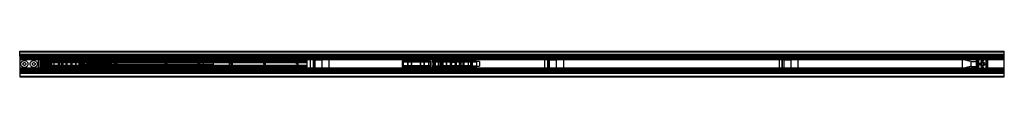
# Model space of a CAD drawing. Header units: millimetres. Extents: x 0 to 2100, y 0 to 55.
import ezdxf

# ---------------------------------------------------------------- set-up
doc = ezdxf.new("R2010")
doc.units = ezdxf.units.MM
doc.header["$LTSCALE"] = 10
doc.linetypes.add('ALLCAD_Strich', pattern=[0.2, 0.15, -0.05])
doc.layers.add('BESCH_KONT_sich_schn_grun_2d', color=10, linetype='Continuous')

msp = doc.modelspace()

# ---------------------------------------------------------------- linework, layer by layer
at = {"layer": 'BESCH_KONT_sich_schn_grun_2d', "linetype": 'ALLCAD_Strich'}
for p, q in [((0, 55), (2100, 55)), ((0, 53.5), (0, 55)), ((0, 53.5), (0, 53.5)), ((0, 53.5), (0, 53.5)), ((0, 53.5), (0, 53.5)), ((0, 53.5), (0, 53.5)), ((0, 53.5), (0, 53.5)), ((0, 53.5), (2100, 53.5)), ((0, 53.5), (0, 53.5)), ((0, 53.5), (0, 53.5)), ((0, 53.5), (0, 53.5)), ((0, 53.5), (0, 53.5)), ((0, 53.5), (0, 53.5)), ((0, 53.5), (0, 53.5)), ((0, 53.5), (0, 53.5)), ((0, 53.5), (0, 53.5)), ((0, 53.5), (0, 53.5)), ((0, 53.5), (0, 53.5)), ((0, 53.5), (0, 53.5)), ((0, 53.5), (0, 53.5)), ((0, 53.5), (0, 53.5)), ((0, 53.5), (0, 53.5)), ((0, 47), (0, 53.5)), ((0, 53.5), (0, 53.5)), ((0, 53.5), (0, 53.5)), ((0, 53.5), (0, 53.5)), ((0, 53.5), (0, 53.5)), ((0, 53.5), (0, 53.5)), ((0, 53.5), (0, 53.5)), ((0, 53.5), (0, 53.5)), ((0, 53.5), (0, 53.5)), ((0, 53.5), (0, 53.5)), ((0, 53.5), (0, 53.5)), ((0, 53.5), (0, 53.5)), ((0, 53.5), (0, 53.5)), ((2100, 47.5), (0, 47.5)), ((0, 47), (2100, 47)), ((0, 44.5), (0, 47)), ((2100, 46.7), (0, 46.7)), ((2100, 46), (0, 46)), ((2100, 45), (0, 45)), ((2100, 44.9), (0, 44.9)), ((0, 44.5), (0, 10.5)), ((0, 44.5), (2100, 44.5)), ((0, 44.5), (0, 44.5)), ((0, 44.5), (0, 44.5)), ((0, 44.5), (0, 44.5)), ((0, 44.5), (0, 44.5)), ((0, 44.5), (0, 44.5)), ((0, 44.5), (0, 44.5)), ((0, 44.5), (0, 44.5)), ((0, 44.5), (0, 44.5)), ((0, 44.5), (0, 44.5)), ((0, 44.5), (0, 44.5)), ((0, 44.5), (0, 44.5)), ((0, 44.5), (0, 44.5)), ((0, 44.5), (0, 44.5)), ((0, 44.5), (0, 44.5)), ((0, 44.5), (0, 44.5)), ((0, 44.5), (0, 44.5)), ((0, 44.5), (0, 44.5)), ((0, 44.5), (0, 44.5)), ((0, 44.5), (0, 44.5)), ((0, 44.5), (0, 44.5)), ((0, 44.5), (0, 44.5)), ((0, 44.5), (0, 44.5)), ((0, 44.5), (0, 44.5)), ((0, 44.5), (0, 44.5)), ((0, 44.5), (0, 44.5)), ((0, 44.5), (0, 44.5)), ((0, 44.5), (0, 44.5)), ((0, 44.5), (0, 44.5)), ((0, 44.5), (0, 44.5)), ((0, 44.5), (0, 44.5)), ((0, 44.5), (0, 44.5)), ((0, 44.5), (0, 44.5)), ((0, 44.5), (0, 44.5)), ((0, 44.5), (0, 44.5)), ((0, 44.5), (0, 44.5)), ((0, 44.5), (0, 44.5)), ((0, 44.5), (0, 44.5)), ((0, 44.5), (0, 44.5)), ((0, 44.5), (0, 44.5)), ((0, 44.5), (0, 44.5)), ((0, 44.5), (0, 44.5)), ((0, 44.5), (0, 44.5)), ((0, 44.5), (0, 44.5)), ((0, 44.5), (0, 44.5)), ((0, 44.5), (0, 44.5)), ((0, 44.5), (0, 44.5)), ((0, 44.5), (0, 44.5)), ((0, 44.5), (0, 44.5)), ((0, 44.5), (0, 44.5)), ((0, 44.5), (0, 44.5)), ((2100, 44.2), (0, 44.2)), ((2100, 43), (0, 43)), ((43, 42.5), (0, 42.5)), ((40, 41.5), (40, 43)), ((47.3, 42.5), (43, 42.5)), ((43, 42.5), (43, 39)), ((45.5, 41.5), (45.5, 43.5)), ((64.5, 43.5), (45.5, 43.5)), ((47.3, 41), (47.3, 42.5)), ((47.3, 39), (47.3, 42.5)), ((47.3, 42.5), (62.8, 42.5)), ((62.8, 42.5), (62.8, 41)), ((67, 42.5), (62.8, 42.5)), ((62.8, 39), (62.8, 42.5)), ((64.5, 41.5), (64.5, 43.5)), ((76.1, 42.5), (67, 42.5)), ((67, 39), (67, 42.5)), ((76.1, 42.5), (97.1, 42.5)), ((76.1, 42.5), (76.1, 35.5)), ((82.6, 12.5), (82.6, 42.5)), ((82.6, 35.5), (82.6, 42.5)), ((90.6, 12.5), (90.6, 42.5)), ((90.6, 35.5), (90.6, 42.5)), ((113.1, 42.5), (97.1, 42.5)), ((97.1, 42.5), (97.1, 35.5)), ((113.1, 42.5), (134.1, 42.5)), ((113.1, 42.5), (113.1, 35.5)), ((119.6, 12.5), (119.6, 42.5)), ((119.6, 35.5), (119.6, 42.5)), ((127.6, 12.5), (127.6, 42.5)), ((127.6, 35.5), (127.6, 42.5)), ((377.6, 42.5), (134.1, 42.5)), ((134.1, 42.5), (134.1, 35.5)), ((202, 12), (202, 43)), ((966, 43), (202, 43)), ((205, 43), (205, 43)), ((205, 43), (205, 43)), ((205, 43), (205, 43)), ((205, 43), (205, 43)), ((205, 43), (205, 43)), ((205, 43), (205, 43)), ((205, 43), (205, 43)), ((205, 43), (205, 43)), ((205, 43), (205, 43)), ((205, 43), (205, 43)), ((205, 43), (205, 43)), ((205, 43), (205, 43)), ((205, 43), (205, 43)), ((205, 43), (205, 43)), ((205, 43), (205, 43)), ((205, 12), (205, 43)), ((205, 43), (205, 43)), ((205, 43), (205, 43)), ((205, 43), (205, 43)), ((205, 43), (205, 43)), ((205, 43), (205, 43)), ((205, 43), (205, 43)), ((205, 43), (205, 43)), ((205, 43), (205, 43)), ((205, 43), (205, 43)), ((205, 43), (205, 43)), ((377.6, 42.5), (398.6, 42.5)), ((377.6, 42.5), (377.6, 35.5)), ((384.1, 12.5), (384.1, 42.5)), ((384.1, 35.5), (384.1, 42.5)), ((392.1, 12.5), (392.1, 42.5)), ((392.1, 35.5), (392.1, 42.5)), ((821.4, 42.5), (398.6, 42.5)), ((398.6, 42.5), (398.6, 35.5)), ((842.4, 42.5), (821.4, 42.5)), ((821.4, 35.5), (821.4, 42.5)), ((827.9, 42.5), (827.9, 12.5)), ((827.9, 42.5), (827.9, 35.5)), ((835.9, 42.5), (835.9, 12.5)), ((835.9, 42.5), (835.9, 35.5)), ((848.4, 42.5), (842.4, 42.5)), ((842.4, 35.5), (842.4, 42.5)), ((869.4, 42.5), (848.4, 42.5)), ((848.4, 35.5), (848.4, 42.5)), ((854.9, 42.5), (854.9, 12.5)), ((854.9, 42.5), (854.9, 35.5)), ((862.9, 42.5), (862.9, 12.5)), ((862.9, 42.5), (862.9, 35.5)), ((895.9, 42.5), (869.4, 42.5)), ((869.4, 35.5), (869.4, 42.5)), ((916.9, 42.5), (895.9, 42.5)), ((895.9, 35.5), (895.9, 42.5)), ((902.4, 42.5), (902.4, 12.5)), ((902.4, 42.5), (902.4, 35.5)), ((910.4, 42.5), (910.4, 12.5)), ((910.4, 42.5), (910.4, 35.5)), ((932.9, 42.5), (916.9, 42.5)), ((916.9, 35.5), (916.9, 42.5)), ((953.9, 42.5), (932.9, 42.5)), ((932.9, 35.5), (932.9, 42.5)), ((939.4, 42.5), (939.4, 12.5)), ((939.4, 42.5), (939.4, 35.5)), ((947.4, 42.5), (947.4, 12.5)), ((947.4, 42.5), (947.4, 35.5)), ((2041, 42.5), (953.9, 42.5)), ((953.9, 35.5), (953.9, 42.5)), ((963, 12), (963, 43)), ((966, 12), (966, 43)), ((2045.2, 42.5), (2041, 42.5)), ((2041, 42.5), (2041, 39)), ((2043.5, 43.5), (2043.5, 41.5)), ((2043.5, 43.5), (2062.5, 43.5)), ((2045.2, 42.5), (2045.2, 39)), ((2060.7, 42.5), (2045.2, 42.5)), ((2045.2, 41), (2045.2, 42.5)), ((2060.7, 42.5), (2060.7, 39)), ((2065, 42.5), (2060.7, 42.5)), ((2060.7, 42.5), (2060.7, 41)), ((2062.5, 43.5), (2062.5, 41.5)), ((2100, 42.5), (2065, 42.5)), ((2065, 39), (2065, 42.5)), ((2100, 53.5), (2100, 55)), ((2100, 47), (2100, 53.5)), ((2100, 44.5), (2100, 47)), ((2100, 10.5), (2100, 44.5)), ((40, 41.5), (0, 41.5)), ((40, 40.5), (0, 40.5)), ((40, 40.1), (0, 40.1)), ((2100, 40), (0, 40)), ((2100, 38.8), (0, 38.8)), ((43, 36.2), (0, 36.2)), ((40, 13.5), (40, 41.5)), ((43, 39), (43, 37)), ((43, 39), (45, 39)), ((45.5, 37), (43, 37)), ((43, 37), (43, 18)), ((43, 36.3), (43, 36.3)), ((43, 36.3), (43, 36.2)), ((43, 36.3), (43, 36.3)), ((43, 36.3), (43, 36.3)), ((43, 36.3), (43, 36.3)), ((43, 36.3), (43, 36.3)), ((43, 36.3), (43, 36.3)), ((43, 36.3), (43, 36.3)), ((43, 36.3), (43, 36.3)), ((43, 36.2), (43, 36.2)), ((43, 36.3), (43, 36.3)), ((43, 36.3), (43, 36.3)), ((43, 36.3), (43, 36.3)), ((43, 36.3), (43, 36.3)), ((43, 36.3), (43, 36.3)), ((43, 36.3), (43, 36.3)), ((43, 36.2), (43, 36.2)), ((43, 36.3), (43, 36.3)), ((43, 36.3), (43, 36.3)), ((43, 36.3), (43, 36.3)), ((43, 36.2), (43, 36.2)), ((43, 36.3), (43, 36.3)), ((43, 36.3), (43, 36.3)), ((43, 36.3), (43, 36.3)), ((43, 36.3), (43, 36.3)), ((47, 36.2), (43, 36.2)), ((43, 36.2), (43, 36.2)), ((43, 36.2), (43, 36.2)), ((43, 33), (45, 33)), ((43, 22), (45, 22)), ((45, 39), (45, 41)), ((45, 41), (47.3, 41)), ((45, 37), (45, 18)), ((47.3, 39), (45.3, 39)), ((45.3, 16), (45.3, 39)), ((45.5, 37), (45.5, 41.5)), ((64.5, 41.5), (45.5, 41.5)), ((613, 38.5), (47, 38.5)), ((47, 36.5), (47, 38.5)), ((613, 37.5), (47, 37.5)), ((613, 37.2), (47, 37.2)), ((47, 36.2), (47, 36.5)), ((119.5, 36.5), (47, 36.5)), ((613, 36.2), (47, 36.2)), ((47, 18.7), (47, 36.2)), ((613, 35), (47, 35)), ((613, 34.5), (47, 34.5)), ((613, 34), (47, 34)), ((151, 33.5), (47, 33.5)), ((47, 32.7), (47, 32.7)), ((47, 32.7), (47, 32.7)), ((47, 32.7), (47, 32.7)), ((47, 32.7), (47, 32.7)), ((47, 32.7), (47, 32.7)), ((47, 32.7), (47, 32.7)), ((47, 32.7), (47, 32.7)), ((47, 32.7), (47, 32.7)), ((47, 32.7), (47, 32.7)), ((47, 32.7), (47, 32.7)), ((47, 32.7), (47, 32.7)), ((47, 32.7), (47, 32.7)), ((47, 32.7), (47, 32.7)), ((47, 32.7), (47, 32.7)), ((47, 32.7), (47, 32.7)), ((47, 32.7), (47, 32.7)), ((47, 32.7), (613, 32.7)), ((47, 32.7), (47, 32.7)), ((47, 32.7), (47, 32.7)), ((47, 32.7), (47, 32.7)), ((47, 32.7), (47, 32.7)), ((47, 32.7), (47, 32.7)), ((47, 32.7), (47, 32.7)), ((47, 32.7), (47, 32.7)), ((47, 32.7), (47, 32.7)), ((47, 32.7), (47, 32.7)), ((47, 32.7), (47, 32.7)), ((47, 32.7), (47, 32.7)), ((613, 29.7), (47, 29.7)), ((47, 25.2), (613, 25.2)), ((47, 22.2), (613, 22.2)), ((151, 21.5), (47, 21.5)), ((47.3, 16), (47.3, 39)), ((49.1, 22.5), (49.1, 32.5)), ((49.1, 32.5), (85.1, 32.5)), ((49.1, 22.5), (85.1, 22.5)), ((55.6, 34.2), (55.6, 31.8)), ((67.6, 34.2), (55.6, 34.2)), ((55.6, 32.5), (85.1, 32.5)), ((55.6, 23.2), (55.6, 31.8)), ((55.6, 31.8), (67.6, 31.8)), ((67.6, 23.2), (55.6, 23.2)), ((55.6, 23.2), (55.6, 20.7)), ((55.6, 22.5), (85.1, 22.5)), ((62.8, 41), (65, 41)), ((64.8, 39), (62.8, 39)), ((62.8, 16), (62.8, 39)), ((64.5, 37), (64.5, 41.5)), ((67, 37), (64.5, 37)), ((64.8, 16), (64.8, 39)), ((65, 41), (65, 39)), ((65, 39), (67, 39)), ((65, 37), (65, 18)), ((65, 33), (67, 33)), ((65, 22), (67, 22)), ((67, 37), (67, 39)), ((67, 37), (67, 18)), ((67.6, 34.2), (67.6, 34.2)), ((67.6, 34.2), (67.6, 34.2)), ((67.6, 34.2), (67.6, 34.2)), ((67.6, 34.2), (67.6, 34.2)), ((67.6, 34.2), (67.6, 34.2)), ((67.6, 34.2), (67.6, 34.2)), ((67.6, 34.2), (67.6, 34.2)), ((67.6, 34.2), (67.6, 34.2)), ((67.6, 34.2), (67.6, 34.2)), ((67.6, 31.2), (67.6, 34.2)), ((67.6, 34.2), (67.6, 34.2)), ((67.6, 34.2), (67.6, 34.2)), ((67.6, 34.2), (67.6, 34.2)), ((67.6, 34.2), (67.6, 34.2)), ((67.6, 34.2), (67.6, 34.2)), ((67.6, 34.2), (67.6, 34.2)), ((67.6, 34.2), (67.6, 34.2)), ((67.6, 34.2), (67.6, 34.2)), ((67.6, 34.2), (67.6, 34.2)), ((67.6, 34.2), (67.6, 34.2)), ((67.6, 34.2), (67.6, 34.2)), ((67.6, 34.2), (67.6, 34.2)), ((67.6, 34.2), (67.6, 34.2)), ((67.6, 34.2), (67.6, 34.2)), ((67.6, 34.2), (67.6, 34.2)), ((67.6, 34.2), (67.6, 34.2)), ((67.6, 34.2), (67.6, 34.2)), ((67.6, 34.2), (67.6, 34.2)), ((67.6, 34.2), (67.6, 34.2)), ((67.6, 34.2), (67.6, 34.2)), ((67.6, 34.2), (67.6, 34.2)), ((67.6, 34.2), (67.6, 34.2)), ((67.6, 34.2), (150.6, 34.2)), ((67.6, 31.2), (67.6, 23.7)), ((67.6, 31.2), (67.7, 31.2)), ((67.6, 20.7), (67.6, 23.7)), ((67.7, 23.7), (67.6, 23.7)), ((67.7, 32.7), (67.7, 31.2)), ((67.7, 31.2), (103.6, 31.2)), ((67.7, 23.7), (103.6, 23.7)), ((67.7, 23.7), (67.7, 22.2)), ((72.6, 32.7), (72.6, 22.2)), ((130.6, 32.7), (72.6, 32.7)), ((72.6, 22.2), (130.6, 22.2)), ((76.1, 35.5), (97.1, 35.5)), ((82.6, 34.2), (82.6, 20.7)), ((85.1, 22.5), (85.1, 32.5)), ((85.1, 22.5), (85.1, 32.5)), ((88.6, 34.2), (88.6, 20.7)), ((90.6, 34.2), (90.6, 20.7)), ((92.1, 34.2), (92.1, 20.7)), ((98.9, 20.7), (98.9, 34.2)), ((98.9, 34.2), (98.9, 20.7)), ((106.4, 31.2), (130.6, 31.2)), ((106.4, 23.7), (130.6, 23.7)), ((106.6, 34.2), (106.6, 31.2)), ((106.6, 23.8), (106.6, 20.7)), ((111.4, 20.7), (111.4, 34.2)), ((111.4, 34.2), (111.4, 20.7)), ((113.1, 35.5), (134.1, 35.5)), ((129.5, 36.5), (119.5, 36.5)), ((119.5, 36.5), (119.5, 18.5)), ((119.6, 34.2), (119.6, 20.7)), ((126.5, 36.5), (126.5, 18.5)), ((126.5, 18.5), (126.5, 36.5)), ((127.6, 34.2), (127.6, 20.7)), ((159.5, 42), (129.5, 42)), ((129.5, 36.5), (129.5, 42)), ((129.5, 36.5), (129.5, 18.5)), ((129.5, 36.5), (144.5, 36.5)), ((413.6, 32.7), (130.6, 32.7)), ((130.6, 30.5), (130.6, 32.7)), ((130.6, 32.7), (130.6, 22.2)), ((150.6, 31.2), (130.6, 31.2)), ((413.6, 30.5), (130.6, 30.5)), ((130.6, 29.7), (150.6, 29.7)), ((413.6, 29.7), (130.6, 29.7)), ((413.6, 29.5), (130.6, 29.5)), ((133.7, 29), (130.6, 29)), ((133.7, 26), (130.6, 26)), ((413.6, 25.5), (130.6, 25.5)), ((413.6, 25.2), (130.6, 25.2)), ((150.6, 25.2), (130.6, 25.2)), ((413.6, 24.5), (130.6, 24.5)), ((130.6, 22.2), (130.6, 24.5)), ((130.6, 23.7), (150.6, 23.7)), ((413.6, 22.2), (130.6, 22.2)), ((138.6, 35.2), (132.6, 35.2)), ((132.6, 34.2), (132.6, 35.2)), ((133.6, 29.7), (133.6, 34.2)), ((133.6, 20.7), (133.6, 34.2)), ((133.6, 29), (133.6, 26)), ((133.6, 20.7), (133.6, 25.2)), ((133.7, 29), (137.5, 29)), ((137.5, 26), (133.7, 26)), ((143.7, 29), (137.5, 29)), ((143.7, 26), (137.5, 26)), ((137.6, 29.7), (137.6, 34.2)), ((137.6, 20.7), (137.6, 34.2)), ((137.6, 29), (137.6, 26)), ((137.6, 20.7), (137.6, 25.2)), ((138.6, 34.2), (138.6, 35.2)), ((148.6, 35.2), (142.6, 35.2)), ((142.6, 34.2), (142.6, 35.2)), ((143.6, 29.7), (143.6, 34.2)), ((143.6, 20.7), (143.6, 34.2)), ((143.6, 29), (143.6, 26)), ((143.6, 20.7), (143.6, 25.2)), ((143.7, 29), (147.5, 29)), ((147.5, 26), (143.7, 26)), ((144.5, 36.5), (144.5, 18.5)), ((613, 36.5), (144.5, 36.5)), ((145.9, 34.2), (145.9, 29.7)), ((145.9, 25.2), (145.9, 20.7)), ((413.6, 29), (147.5, 29)), ((413.6, 26), (147.5, 26)), ((147.6, 29.7), (147.6, 34.2)), ((147.6, 20.7), (147.6, 34.2)), ((147.6, 29), (147.6, 26)), ((147.6, 20.7), (147.6, 25.2)), ((148.6, 34.2), (148.6, 35.2)), ((150.6, 34.2), (150.6, 31.2)), ((150.6, 31.2), (150.6, 29.7)), ((150.6, 27.5), (150.6, 29.5)), ((195.6, 27.5), (150.6, 27.5)), ((150.6, 25.2), (150.6, 23.7)), ((150.6, 23.7), (150.6, 20.7)), ((151, 34), (151, 33.5)), ((151, 29.7), (151, 33.5)), ((447, 33.5), (151, 33.5)), ((151, 33), (447, 33)), ((447, 31.5), (151, 31.5)), ((153.6, 31), (151, 31)), ((151, 25.2), (151, 29.7)), ((151, 21.5), (151, 25.2)), ((447, 24), (151, 24)), ((447, 23.5), (151, 23.5)), ((447, 22), (151, 22)), ((151, 21.5), (151, 21)), ((447, 21.5), (151, 21.5)), ((161.6, 31), (153.6, 31)), ((153.6, 29.5), (153.6, 31)), ((155.6, 27.5), (155.6, 31)), ((159.5, 42), (159.5, 13)), ((159.6, 27.5), (159.6, 31)), ((161.6, 29.5), (161.6, 31)), ((162.6, 31), (161.6, 31)), ((162.6, 38), (183.6, 38)), ((162.6, 38), (162.6, 31)), ((162.6, 31), (183.6, 31)), ((169.1, 8), (169.1, 38)), ((169.1, 31), (169.1, 38)), ((169.1, 27.5), (169.1, 29.5)), ((177.1, 8), (177.1, 38)), ((177.1, 31), (177.1, 38)), ((177.1, 27.5), (177.1, 29.5)), ((183.6, 38), (183.6, 31)), ((184.6, 31), (183.6, 31)), ((192.6, 31), (184.6, 31)), ((184.6, 29.5), (184.6, 31)), ((186.6, 27.5), (186.6, 31)), ((190.6, 27.5), (190.6, 31)), ((192.6, 29.5), (192.6, 31)), ((447, 31), (192.6, 31)), ((195.6, 27.5), (195.6, 29.5)), ((195.6, 27.5), (195.6, 27.5)), ((195.6, 27.5), (195.6, 27.5)), ((195.6, 27.5), (195.6, 27.5)), ((195.6, 27.5), (195.6, 27.5)), ((195.6, 27.5), (195.6, 27.5)), ((195.6, 27.5), (195.6, 27.5)), ((195.6, 27.5), (195.6, 27.5)), ((195.6, 27.5), (195.6, 27.5)), ((195.6, 27.5), (195.6, 27.5)), ((195.6, 27.5), (195.6, 27.5)), ((195.6, 27.5), (195.6, 27.5)), ((195.6, 27.5), (195.6, 27.5)), ((195.6, 27.5), (195.6, 27.5)), ((195.6, 27.5), (195.6, 27.5)), ((195.6, 27.5), (195.6, 27.5)), ((195.6, 27.5), (195.6, 27.5)), ((195.6, 27.5), (195.6, 27.5)), ((195.6, 27.5), (195.6, 27.5)), ((195.6, 27.5), (195.6, 27.5)), ((195.6, 27.5), (195.6, 27.5)), ((195.6, 27.5), (195.6, 27.5)), ((195.6, 27.5), (195.6, 27.5)), ((195.6, 27.5), (195.6, 27.5)), ((195.6, 27.5), (195.6, 27.5)), ((195.6, 27.5), (195.6, 27.5)), ((195.6, 27.5), (195.6, 27.5)), ((195.6, 27.5), (195.6, 27.5)), ((195.6, 27.5), (195.6, 27.5)), ((195.6, 27.5), (195.6, 27.5)), ((195.6, 27.5), (195.6, 27.5)), ((195.6, 27.5), (195.6, 27.5)), ((195.6, 27.5), (195.6, 27.5)), ((195.6, 27.5), (195.6, 27.5)), ((195.6, 27.5), (195.6, 27.5)), ((195.6, 27.5), (195.6, 27.5)), ((195.6, 27.5), (195.6, 27.5)), ((195.6, 27.5), (195.6, 27.5)), ((195.6, 27.5), (195.6, 27.5)), ((195.6, 27.5), (195.6, 27.5)), ((365.6, 32), (365.6, 34)), ((410.6, 32), (365.6, 32)), ((365.6, 23), (365.6, 21)), ((410.6, 23), (365.6, 23)), ((376.6, 35.5), (368.6, 35.5)), ((368.6, 34), (368.6, 35.5)), ((368.6, 19.5), (368.6, 21)), ((370.6, 32), (370.6, 35.5)), ((370.6, 19.5), (370.6, 23)), ((374.6, 32), (374.6, 35.5)), ((374.6, 19.5), (374.6, 23)), ((376.6, 34), (376.6, 35.5)), ((376.6, 19.5), (376.6, 21)), ((377.6, 35.5), (398.6, 35.5)), ((384.1, 32), (384.1, 34)), ((384.1, 21), (384.1, 23)), ((392.1, 32), (392.1, 34)), ((392.1, 21), (392.1, 23)), ((407.6, 35.5), (399.6, 35.5)), ((399.6, 34), (399.6, 35.5)), ((399.6, 19.5), (399.6, 21)), ((401.6, 32), (401.6, 35.5)), ((401.6, 19.5), (401.6, 23)), ((405.6, 32), (405.6, 35.5)), ((405.6, 19.5), (405.6, 23)), ((407.6, 34), (407.6, 35.5)), ((407.6, 19.5), (407.6, 21)), ((410.6, 32), (410.6, 34)), ((410.6, 32), (410.6, 32)), ((410.6, 32), (410.6, 32)), ((410.6, 32), (410.6, 32)), ((410.6, 32), (410.6, 32)), ((410.6, 32), (410.6, 32)), ((410.6, 32), (410.6, 32)), ((410.6, 32), (410.6, 32)), ((410.6, 32), (410.6, 32)), ((410.6, 32), (410.6, 32)), ((410.6, 32), (410.6, 32)), ((410.6, 32), (410.6, 32)), ((410.6, 32), (410.6, 32)), ((410.6, 32), (410.6, 32)), ((410.6, 32), (410.6, 32)), ((410.6, 32), (410.6, 32)), ((410.6, 32), (410.6, 32)), ((410.6, 32), (410.6, 32)), ((410.6, 32), (410.6, 32)), ((410.6, 32), (410.6, 32)), ((410.6, 32), (410.6, 32)), ((410.6, 32), (410.6, 32)), ((410.6, 32), (410.6, 32)), ((410.6, 32), (410.6, 32)), ((410.6, 32), (410.6, 32)), ((410.6, 32), (410.6, 32)), ((410.6, 32), (410.6, 32)), ((410.6, 32), (410.6, 32)), ((410.6, 32), (410.6, 32)), ((410.6, 32), (410.6, 32)), ((410.6, 32), (410.6, 32)), ((410.6, 32), (410.6, 32)), ((410.6, 32), (410.6, 32)), ((410.6, 32), (410.6, 32)), ((410.6, 32), (410.6, 32)), ((410.6, 32), (410.6, 32)), ((410.6, 32), (410.6, 32)), ((410.6, 32), (410.6, 32)), ((410.6, 32), (410.6, 32)), ((410.6, 32), (410.6, 32)), ((410.6, 23), (410.6, 21)), ((413.6, 30.5), (413.6, 32.7)), ((413.6, 29.5), (413.6, 30.5)), ((413.6, 25.5), (413.6, 29.5)), ((413.6, 24.5), (413.6, 25.5)), ((413.6, 22.2), (413.6, 24.5)), ((447, 33.5), (447, 34)), ((447, 33.5), (447, 29.7)), ((613, 33.5), (447, 33.5)), ((447, 29.7), (447, 25.2)), ((447, 25.2), (447, 21.5)), ((613, 21.5), (447, 21.5)), ((447, 21), (447, 21.5)), ((613, 36.5), (613, 38.5)), ((613, 36.2), (613, 36.5)), ((2041, 36.2), (613, 36.2)), ((613, 18.7), (613, 36.2)), ((619.5, 36.5), (619.5, 18.5)), ((629.5, 36.5), (619.5, 36.5)), ((626.5, 36.5), (626.5, 18.5)), ((626.5, 18.5), (626.5, 36.5)), ((629.5, 36.5), (629.5, 42)), ((659.5, 42), (629.5, 42)), ((629.5, 36.5), (629.5, 18.5)), ((629.5, 36.5), (644.5, 36.5)), ((644.5, 36.5), (644.5, 18.5)), ((659.5, 42), (659.5, 13)), ((815.4, 34.2), (830, 34.2)), ((815.4, 34.2), (815.4, 32.7)), ((875.4, 32.7), (815.4, 32.7)), ((815.4, 32.7), (815.4, 22.2)), ((875.4, 31.2), (815.4, 31.2)), ((875.4, 23.7), (815.4, 23.7)), ((815.4, 22.2), (815.4, 20.7)), ((815.4, 22.2), (875.4, 22.2)), ((818.4, 20.7), (818.4, 34.2)), ((842.4, 35.5), (821.4, 35.5)), ((827.9, 20.7), (827.9, 34.2)), ((830, 34.2), (833.8, 34.2)), ((830, 34.2), (830, 32.7)), ((830, 20.7), (830, 22.2)), ((833.8, 34.2), (857, 34.2)), ((833.8, 34.2), (833.8, 32.7)), ((833.8, 20.7), (833.8, 22.2)), ((835.9, 20.7), (835.9, 34.2)), ((869.4, 35.5), (848.4, 35.5)), ((854.9, 20.7), (854.9, 34.2)), ((857, 34.2), (860.8, 34.2)), ((857, 34.2), (857, 32.7)), ((857, 22.2), (857, 20.7)), ((860.8, 34.2), (875.4, 34.2)), ((860.8, 32.7), (860.8, 34.2)), ((860.8, 20.7), (860.8, 22.2)), ((862.9, 20.7), (862.9, 34.2)), ((872.4, 20.7), (872.4, 34.2)), ((875.4, 34.2), (875.4, 32.7)), ((875.4, 32.7), (875.4, 22.2)), ((875.4, 31.3), (875.4, 31.2)), ((875.4, 31.2), (875.4, 31.3)), ((875.4, 31.2), (875.4, 31.3)), ((875.4, 31.3), (875.4, 31.3)), ((875.4, 31.3), (875.4, 31.3)), ((875.4, 31.2), (875.4, 31.3)), ((875.4, 31.2), (875.4, 31.3)), ((875.4, 31.2), (875.4, 31.3)), ((875.4, 31.2), (875.4, 31.3)), ((875.4, 31.2), (875.4, 31.3)), ((875.4, 31.2), (875.4, 31.3)), ((875.4, 31.2), (875.4, 31.3)), ((875.4, 31.2), (875.4, 31.3)), ((875.4, 31.3), (875.4, 31.3)), ((875.4, 31.3), (875.4, 31.3)), ((875.4, 31.3), (875.4, 31.3)), ((875.4, 31.2), (875.4, 31.3)), ((875.4, 31.2), (875.4, 31.3)), ((875.4, 31.2), (875.4, 31.3)), ((875.4, 31.2), (875.4, 31.3)), ((875.4, 31.2), (875.4, 31.3)), ((875.4, 31.2), (875.4, 31.3)), ((875.4, 31.2), (875.4, 31.3)), ((875.4, 31.3), (875.4, 31.3)), ((875.4, 31.3), (875.4, 31.3)), ((875.4, 31.3), (875.4, 31.3)), ((875.4, 31.2), (875.4, 31.3)), ((875.4, 31.2), (875.4, 31.3)), ((875.4, 31.2), (875.4, 31.3)), ((875.4, 31.2), (875.4, 31.3)), ((875.4, 22.2), (875.4, 20.7)), ((879.4, 34.2), (962.4, 34.2)), ((879.4, 31.2), (879.4, 34.2)), ((899.4, 31.2), (879.4, 31.2)), ((879.4, 23.7), (879.4, 31.2)), ((879.4, 23.7), (879.4, 23.7)), ((879.4, 23.7), (879.4, 23.7)), ((879.4, 23.7), (879.4, 23.7)), ((879.4, 23.7), (879.4, 23.7)), ((879.4, 23.7), (879.4, 23.7)), ((879.4, 23.7), (879.4, 23.7)), ((879.4, 23.7), (879.4, 23.7)), ((879.4, 23.7), (899.4, 23.7)), ((879.4, 23.7), (879.4, 23.7)), ((879.4, 23.7), (879.4, 23.7)), ((879.4, 23.7), (879.4, 23.7)), ((879.4, 23.7), (879.4, 23.7)), ((879.4, 23.7), (879.4, 23.7)), ((879.4, 23.7), (879.4, 23.7)), ((879.4, 23.7), (879.4, 23.7)), ((879.4, 23.7), (879.4, 23.7)), ((879.4, 23.7), (879.4, 23.7)), ((879.4, 23.7), (879.4, 23.7)), ((879.4, 23.7), (879.4, 23.7)), ((879.4, 23.7), (879.4, 23.7)), ((879.4, 23.7), (879.4, 23.7)), ((879.4, 23.7), (879.4, 23.7)), ((879.4, 23.7), (879.4, 23.7)), ((879.4, 23.7), (879.4, 23.7)), ((879.4, 23.7), (879.4, 23.7)), ((879.4, 23.7), (879.4, 23.7)), ((879.4, 23.7), (879.4, 23.7)), ((879.4, 23.7), (879.4, 23.7)), ((879.4, 23.7), (879.4, 23.7)), ((879.4, 23.7), (879.4, 23.7)), ((879.4, 23.7), (879.4, 23.7)), ((879.4, 23.7), (879.4, 23.7)), ((879.4, 20.7), (879.4, 23.7)), ((882.4, 34.2), (882.4, 20.7)), ((884.1, 20.7), (884.1, 34.2)), ((886.4, 34.2), (886.4, 20.7)), ((892.4, 34.2), (892.4, 20.7)), ((916.9, 35.5), (895.9, 35.5)), ((896.4, 34.2), (896.4, 20.7)), ((957.4, 32.7), (899.4, 32.7)), ((899.4, 22.2), (899.4, 32.7)), ((923.6, 31.2), (899.4, 31.2)), ((923.6, 23.7), (899.4, 23.7)), ((899.4, 22.2), (957.4, 22.2)), ((902.4, 20.7), (902.4, 34.2)), ((910.4, 20.7), (910.4, 34.2)), ((918.7, 34.2), (918.7, 20.7)), ((918.7, 20.7), (918.7, 34.2)), ((923.4, 31.2), (923.4, 34.2)), ((923.4, 20.7), (923.4, 23.8)), ((962.3, 31.2), (926.4, 31.2)), ((962.3, 23.7), (926.4, 23.7)), ((931.2, 34.2), (931.2, 20.7)), ((931.2, 20.7), (931.2, 34.2)), ((953.9, 35.5), (932.9, 35.5)), ((937.9, 20.7), (937.9, 34.2)), ((939.4, 20.7), (939.4, 34.2)), ((941.4, 20.7), (941.4, 34.2)), ((944.9, 32.5), (944.9, 22.5)), ((980.9, 32.5), (944.9, 32.5)), ((944.9, 32.5), (944.9, 22.5)), ((974.4, 32.5), (944.9, 32.5)), ((980.9, 22.5), (944.9, 22.5)), ((974.4, 22.5), (944.9, 22.5)), ((947.4, 20.7), (947.4, 34.2)), ((957.4, 32.7), (962.3, 32.7)), ((957.4, 22.2), (957.4, 32.7)), ((962.3, 22.2), (957.4, 22.2)), ((962.3, 31.2), (962.3, 32.7)), ((962.3, 31.2), (962.4, 31.2)), ((962.3, 22.2), (962.3, 23.7)), ((962.4, 23.7), (962.3, 23.7)), ((962.4, 34.2), (962.4, 31.2)), ((962.4, 34.2), (974.4, 34.2)), ((962.4, 31.8), (974.4, 31.8)), ((962.4, 23.7), (962.4, 31.2)), ((962.4, 23.7), (962.4, 20.7)), ((974.4, 23.2), (962.4, 23.2)), ((974.4, 31.8), (974.4, 34.2)), ((974.4, 31.8), (974.4, 23.2)), ((974.4, 20.7), (974.4, 23.2)), ((980.9, 32.5), (980.9, 22.5)), ((1119.5, 36.5), (1119.5, 18.5)), ((1129.5, 36.5), (1119.5, 36.5)), ((1126.5, 36.5), (1126.5, 18.5)), ((1126.5, 18.5), (1126.5, 36.5)), ((1129.5, 36.5), (1129.5, 42)), ((1159.5, 42), (1129.5, 42)), ((1129.5, 36.5), (1129.5, 18.5)), ((1129.5, 36.5), (1144.5, 36.5)), ((1144.5, 36.5), (1144.5, 18.5)), ((1159.5, 42), (1159.5, 13)), ((1619.5, 36.5), (1619.5, 18.5)), ((1629.5, 36.5), (1619.5, 36.5)), ((1626.5, 36.5), (1626.5, 18.5)), ((1626.5, 18.5), (1626.5, 36.5)), ((1629.5, 36.5), (1629.5, 42)), ((1659.5, 42), (1629.5, 42)), ((1629.5, 36.5), (1629.5, 18.5)), ((1629.5, 36.5), (1644.5, 36.5)), ((1644.5, 36.5), (1644.5, 18.5)), ((1659.5, 42), (1659.5, 13)), ((2011, 17.5), (2011, 37.5)), ((2029, 32.5), (2011, 37.5)), ((2029, 22.5), (2011, 17.5)), ((2029, 22.5), (2029, 32.5)), ((2029, 32.5), (2041, 32.5)), ((2029, 22.5), (2041, 22.5)), ((2041, 39), (2041, 37)), ((2041, 39), (2043, 39)), ((2041, 18), (2041, 37)), ((2041, 37), (2043.5, 37)), ((2065, 36.2), (2041, 36.2)), ((2043, 33), (2041, 33)), ((2043, 22), (2041, 22)), ((2043, 39), (2043, 41)), ((2043, 41), (2045.2, 41)), ((2043, 18), (2043, 37)), ((2045.2, 39), (2043.2, 39)), ((2043.2, 39), (2043.2, 16)), ((2043.5, 41.5), (2043.5, 37)), ((2043.5, 41.5), (2062.5, 41.5)), ((2045.2, 39), (2045.2, 16)), ((2060.7, 41), (2063, 41)), ((2062.7, 39), (2060.7, 39)), ((2060.7, 39), (2060.7, 16)), ((2062.5, 41.5), (2062.5, 37)), ((2062.5, 37), (2065, 37)), ((2062.7, 39), (2062.7, 16)), ((2063, 41), (2063, 39)), ((2063, 39), (2065, 39)), ((2063, 18), (2063, 37)), ((2065, 33), (2063, 33)), ((2065, 22), (2063, 22)), ((2065, 37), (2065, 39)), ((2065, 18), (2065, 37)), ((2100, 36.2), (2065, 36.2)), ((43, 18.7), (0, 18.7)), ((2100, 16.2), (0, 16.2)), ((2100, 15), (0, 15)), ((40, 14.9), (0, 14.9)), ((40, 14.5), (0, 14.5)), ((40, 13.5), (0, 13.5)), ((43, 12.5), (0, 12.5)), ((2100, 12), (0, 12)), ((2100, 10.8), (0, 10.8)), ((0, 10.5), (2100, 10.5)), ((0, 10.5), (0, 8)), ((2100, 10.1), (0, 10.1)), ((2100, 10), (0, 10)), ((2100, 9), (0, 9)), ((2100, 8.3), (0, 8.3)), ((0, 8), (0, 1.5)), ((0, 8), (2100, 8)), ((2100, 7.5), (0, 7.5)), ((0, 1.5), (2100, 1.5)), ((0, 1.5), (0, 0)), ((0, 0), (2100, 0)), ((40, 14.9), (40, 14.9)), ((40, 14.9), (40, 14.9)), ((40, 14.9), (40, 14.9)), ((40, 14.9), (40, 14.9)), ((40, 14.9), (40, 14.9)), ((40, 14.9), (40, 14.9)), ((40, 14.9), (40, 14.9)), ((40, 14.9), (40, 14.9)), ((40, 14.9), (40, 14.9)), ((40, 14.9), (40, 14.9)), ((40, 14.9), (40, 14.9)), ((40, 14.9), (40, 14.9)), ((40, 14.9), (40, 14.9)), ((40, 14.9), (40, 14.9)), ((40, 14.9), (40, 14.9)), ((40, 14.9), (40, 14.9)), ((40, 14.9), (40, 14.9)), ((40, 14.9), (40, 14.9)), ((40, 14.9), (40, 14.9)), ((40, 14.9), (40, 14.9)), ((40, 14.9), (40, 14.9)), ((40, 14.9), (40, 14.9)), ((40, 14.9), (40, 14.9)), ((40, 14.9), (40, 14.9)), ((40, 14.9), (40, 14.9)), ((40, 14.9), (40, 14.9)), ((40, 14.9), (40, 14.9)), ((40, 12), (40, 13.5)), ((43, 18.7), (47, 18.7)), ((45.5, 18), (43, 18)), ((43, 18), (43, 16)), ((45, 16), (43, 16)), ((43, 16), (43, 12.5)), ((43, 12.5), (47.3, 12.5)), ((45, 14), (45, 16)), ((47.3, 14), (45, 14)), ((45.3, 16), (47.3, 16)), ((45.5, 13.5), (45.5, 18)), ((45.5, 11.5), (45.5, 13.5)), ((64.5, 13.5), (45.5, 13.5)), ((64.5, 11.5), (45.5, 11.5)), ((613, 21), (47, 21)), ((613, 20.5), (47, 20.5)), ((613, 20), (47, 20)), ((613, 18.7), (47, 18.7)), ((47, 18.5), (47, 18.7)), ((119.5, 18.5), (47, 18.5)), ((47, 16.5), (47, 18.5)), ((613, 17.7), (47, 17.7)), ((613, 17.5), (47, 17.5)), ((613, 16.5), (47, 16.5)), ((47.3, 12.5), (47.3, 16)), ((47.3, 12.5), (47.3, 14)), ((47.3, 12.5), (62.8, 12.5)), ((67.6, 20.7), (55.6, 20.7)), ((62.8, 16), (64.8, 16)), ((62.8, 12.5), (62.8, 16)), ((65, 14), (62.8, 14)), ((62.8, 14), (62.8, 12.5)), ((62.8, 12.5), (67, 12.5)), ((67, 18), (64.5, 18)), ((64.5, 13.5), (64.5, 18)), ((64.5, 11.5), (64.5, 13.5)), ((67, 16), (65, 16)), ((65, 16), (65, 14)), ((67, 16), (67, 18)), ((67, 12.5), (67, 16)), ((76.1, 12.5), (67, 12.5)), ((150.6, 20.7), (67.6, 20.7)), ((76.1, 19.5), (97.1, 19.5)), ((76.1, 19.5), (76.1, 12.5)), ((76.1, 12.5), (97.1, 12.5)), ((82.6, 12.5), (82.6, 19.5)), ((90.6, 12.5), (90.6, 19.5)), ((97.1, 19.5), (97.1, 12.5)), ((113.1, 12.5), (97.1, 12.5)), ((113.1, 19.5), (134.1, 19.5)), ((113.1, 19.5), (113.1, 12.5)), ((113.1, 12.5), (134.1, 12.5)), ((129.5, 18.5), (119.5, 18.5)), ((119.6, 12.5), (119.6, 19.5)), ((127.6, 12.5), (127.6, 19.5)), ((144.5, 18.5), (129.5, 18.5)), ((129.5, 13), (129.5, 18.5)), ((159.5, 13), (129.5, 13)), ((132.6, 19.7), (132.6, 20.7)), ((138.6, 19.7), (132.6, 19.7)), ((134.1, 19.5), (134.1, 12.5)), ((377.6, 12.5), (134.1, 12.5)), ((138.6, 19.7), (138.6, 20.7)), ((142.6, 19.7), (142.6, 20.7)), ((148.6, 19.7), (142.6, 19.7)), ((613, 18.5), (144.5, 18.5)), ((148.6, 19.7), (148.6, 20.7)), ((150.6, 18.5), (150.6, 16.5)), ((153.6, 15), (153.6, 16.5)), ((155.6, 15), (155.6, 18.5)), ((159.6, 15), (159.6, 18.5)), ((161.6, 15), (161.6, 16.5)), ((162.6, 15), (162.6, 8)), ((169.1, 16.5), (169.1, 18.5)), ((169.1, 8), (169.1, 15)), ((177.1, 16.5), (177.1, 18.5)), ((177.1, 8), (177.1, 15)), ((183.6, 15), (183.6, 8)), ((184.6, 15), (184.6, 16.5)), ((186.6, 15), (186.6, 18.5)), ((190.6, 15), (190.6, 18.5)), ((192.6, 15), (192.6, 16.5)), ((195.6, 18.5), (195.6, 16.5)), ((966, 12), (202, 12)), ((376.6, 19.5), (368.6, 19.5)), ((377.6, 19.5), (398.6, 19.5)), ((377.6, 19.5), (377.6, 12.5)), ((377.6, 12.5), (398.6, 12.5)), ((384.1, 12.5), (384.1, 19.5)), ((392.1, 12.5), (392.1, 19.5)), ((398.6, 19.5), (398.6, 12.5)), ((821.4, 12.5), (398.6, 12.5)), ((407.6, 19.5), (399.6, 19.5)), ((2041, 18.7), (613, 18.7)), ((613, 18.5), (613, 18.7)), ((613, 16.5), (613, 18.5)), ((629.5, 18.5), (619.5, 18.5)), ((644.5, 18.5), (629.5, 18.5)), ((629.5, 13), (629.5, 18.5)), ((659.5, 13), (629.5, 13)), ((830, 20.7), (815.4, 20.7)), ((842.4, 19.5), (821.4, 19.5)), ((821.4, 12.5), (821.4, 19.5)), ((842.4, 12.5), (821.4, 12.5)), ((827.9, 19.5), (827.9, 12.5)), ((833.8, 20.7), (830, 20.7)), ((857, 20.7), (833.8, 20.7)), ((835.9, 19.5), (835.9, 12.5)), ((842.4, 12.5), (842.4, 19.5)), ((848.4, 12.5), (842.4, 12.5)), ((869.4, 19.5), (848.4, 19.5)), ((848.4, 12.5), (848.4, 19.5)), ((869.4, 12.5), (848.4, 12.5)), ((854.9, 19.5), (854.9, 12.5)), ((860.8, 20.7), (857, 20.7)), ((875.4, 20.7), (860.8, 20.7)), ((862.9, 19.5), (862.9, 12.5)), ((869.4, 12.5), (869.4, 19.5)), ((895.9, 12.5), (869.4, 12.5)), ((962.4, 20.7), (879.4, 20.7)), ((916.9, 19.5), (895.9, 19.5)), ((895.9, 12.5), (895.9, 19.5)), ((916.9, 12.5), (895.9, 12.5)), ((902.4, 19.5), (902.4, 12.5)), ((910.4, 19.5), (910.4, 12.5)), ((916.9, 12.5), (916.9, 19.5)), ((932.9, 12.5), (916.9, 12.5)), ((953.9, 19.5), (932.9, 19.5)), ((932.9, 12.5), (932.9, 19.5)), ((953.9, 12.5), (932.9, 12.5)), ((939.4, 19.5), (939.4, 12.5)), ((947.4, 19.5), (947.4, 12.5)), ((953.9, 12.5), (953.9, 19.5)), ((2041, 12.5), (953.9, 12.5)), ((962.4, 20.7), (974.4, 20.7)), ((1129.5, 18.5), (1119.5, 18.5)), ((1144.5, 18.5), (1129.5, 18.5)), ((1129.5, 13), (1129.5, 18.5)), ((1159.5, 13), (1129.5, 13)), ((1629.5, 18.5), (1619.5, 18.5)), ((1644.5, 18.5), (1629.5, 18.5)), ((1629.5, 13), (1629.5, 18.5)), ((1659.5, 13), (1629.5, 13)), ((2041, 18.7), (2065, 18.7)), ((2041, 18), (2041, 16)), ((2041, 18), (2043.5, 18)), ((2043, 16), (2041, 16)), ((2041, 16), (2041, 12.5)), ((2041, 12.5), (2045.2, 12.5)), ((2043, 14), (2043, 16)), ((2045.2, 14), (2043, 14)), ((2043.2, 16), (2045.2, 16)), ((2043.5, 18), (2043.5, 13.5)), ((2043.5, 13.5), (2043.5, 11.5)), ((2043.5, 13.5), (2062.5, 13.5)), ((2043.5, 11.5), (2062.5, 11.5)), ((2045.2, 16), (2045.2, 12.5)), ((2045.2, 12.5), (2045.2, 14)), ((2060.7, 12.5), (2045.2, 12.5)), ((2060.7, 16), (2060.7, 12.5)), ((2060.7, 16), (2062.7, 16)), ((2063, 14), (2060.7, 14)), ((2060.7, 14), (2060.7, 12.5)), ((2060.7, 12.5), (2065, 12.5)), ((2062.5, 18), (2065, 18)), ((2062.5, 18), (2062.5, 13.5)), ((2062.5, 13.5), (2062.5, 11.5)), ((2065, 16), (2063, 16)), ((2063, 16), (2063, 14)), ((2100, 18.7), (2065, 18.7)), ((2065, 18.7), (2065, 18.7)), ((2065, 18.7), (2065, 18.7)), ((2065, 18.7), (2065, 18.7)), ((2065, 18.7), (2065, 18.7)), ((2065, 18.7), (2065, 18.7)), ((2065, 18.7), (2065, 18.7)), ((2065, 18.7), (2065, 18.7)), ((2065, 18.7), (2065, 18.7)), ((2065, 18.7), (2065, 18.7)), ((2065, 18.7), (2065, 18.7)), ((2065, 18.7), (2065, 18.7)), ((2065, 18.7), (2065, 18.7)), ((2065, 18.7), (2065, 18.7)), ((2065, 18.7), (2065, 18.7)), ((2065, 18.7), (2065, 18.7)), ((2065, 18.7), (2065, 18.7)), ((2065, 18.7), (2065, 18.7)), ((2065, 18.7), (2065, 18.7)), ((2065, 18.7), (2065, 18.7)), ((2065, 18.7), (2065, 18.7)), ((2065, 18.7), (2065, 18.7)), ((2065, 18.7), (2065, 18.7)), ((2065, 18.7), (2065, 18.7)), ((2065, 18.7), (2065, 18.7)), ((2065, 18.7), (2065, 18.7)), ((2065, 18.7), (2065, 18.7)), ((2065, 18.7), (2065, 18.7)), ((2065, 16), (2065, 18)), ((2065, 12.5), (2065, 16)), ((2100, 12.5), (2065, 12.5)), ((2100, 8), (2100, 10.5)), ((2100, 1.5), (2100, 8)), ((2100, 0), (2100, 1.5))]:
    msp.add_line(p, q, dxfattribs=at)
for centre, radius in [((10, 27.5), 7.5), ((10, 27.5), 3), ((30, 27.5), 7.5), ((30, 27.5), 3), ((55, 27.5), 5), ((55, 27.5), 2.5), ((55, 27.5), 2.25), ((55, 35), 1.75), ((55, 20), 1.75), ((66, 27.5), 1.5), ((105, 27.5), 4), ((136, 27.5), 1.5), ((206, 27.5), 1.5), ((312, 27.5), 1.5), ((382, 27.5), 1.5), ((452, 27.5), 1.5), ((522, 27.5), 1.5), ((592, 27.5), 1.5), ((925, 27.5), 4), ((2053, 27.5), 5), ((2053, 27.5), 2.5), ((2053, 27.5), 2.25), ((2053, 35), 1.75), ((2053, 20), 1.75)]:
    msp.add_circle(centre, radius, dxfattribs=at)
for centre, radius, start, end in [((0, 44.5), 0.00093, 360, 90), ((0, 44.5), 0.00093, 270, 0), ((0, 44.5), 0.00217, 270, 360), ((0, 44.5), 0.00217, 0, 90), ((0, 44.5), 0.00116, 0, 90), ((0, 44.5), 0.00116, 270, 360), ((0, 44.5), 0.00271, 270, 0), ((0, 44.5), 0.00271, 360, 90), ((0, 44.5), 0.00116, 180, 270), ((0, 44.5), 0.00116, 90, 180), ((0, 44.5), 0.00271, 90, 180), ((0, 44.5), 0.00271, 180, 270), ((0, 44.5), 0.00116, 0, 90), ((0, 44.5), 0.00116, 270, 360), ((0, 44.5), 0.00271, 270, 0), ((0, 44.5), 0.00271, 360, 90), ((0, 44.5), 0.00116, 180, 270), ((0, 44.5), 0.00116, 90, 180), ((0, 44.5), 0.00271, 90, 180), ((0, 44.5), 0.00271, 180, 270), ((205, 43), 0.00217, 270, 0), ((205, 43), 0.00217, 360, 90), ((205, 43), 0.00093, 0, 90), ((205, 43), 0.00093, 270, 0), ((205, 43), 0.00271, 90, 180), ((205, 43), 0.00271, 180, 270), ((205, 43), 0.00271, 270, 0), ((205, 43), 0.00271, 0, 90), ((205, 43), 0.00271, 90, 180), ((205, 43), 0.00271, 180, 270), ((205, 43), 0.00271, 270, 0), ((205, 43), 0.00116, 270, 360), ((205, 43), 0.00116, 0, 90), ((205, 43), 0.00116, 180, 270), ((205, 43), 0.00116, 90, 180), ((205, 43), 0.00116, 270, 360), ((205, 43), 0.00116, 0, 90), ((205, 43), 0.00271, 0, 90), ((205, 43), 0.00116, 180, 270), ((205, 43), 0.00116, 90, 180), ((43, 36.3), 0.00217, 270, 0), ((43, 36.3), 0.00217, 0, 90), ((43, 36.3), 0.00093, 360, 90), ((43, 36.3), 0.00093, 270, 0), ((43, 36.3), 0.00271, 90, 180), ((43, 36.3), 0.00271, 270, 360), ((43, 36.3), 0.00271, 0, 90), ((43, 36.3), 0.00271, 90, 180), ((43, 36.3), 0.00271, 180, 270), ((43, 36.3), 0.00271, 270, 360), ((43, 36.3), 0.00271, 0, 90), ((43, 36.3), 0.00116, 270, 0), ((43, 36.3), 0.00116, 0, 90), ((43, 36.3), 0.00116, 180, 270), ((43, 36.3), 0.00116, 90, 180), ((43, 36.3), 0.00271, 180, 270), ((43, 36.3), 0.00116, 270, 0), ((43, 36.3), 0.00116, 0, 90), ((43, 36.3), 0.00116, 180, 270), ((43, 36.3), 0.00116, 90, 180), ((47, 32.7), 0.00217, 270, 0), ((47, 32.7), 0.00217, 0, 90), ((47, 32.7), 0.00093, 360, 90), ((47, 32.7), 0.00093, 270, 0), ((47, 32.7), 0.00271, 180, 270), ((47, 32.7), 0.00271, 270, 0), ((47, 32.7), 0.00271, 360, 90), ((47, 32.7), 0.00271, 90, 180), ((47, 32.7), 0.00271, 180, 270), ((47, 32.7), 0.00271, 270, 0), ((47, 32.7), 0.00271, 360, 90), ((47, 32.7), 0.00116, 270, 360), ((47, 32.7), 0.00116, 0, 90), ((47, 32.7), 0.00116, 180, 270), ((47, 32.7), 0.00116, 90, 180), ((47, 32.7), 0.00271, 90, 180), ((47, 32.7), 0.00116, 270, 360), ((47, 32.7), 0.00116, 0, 90), ((47, 32.7), 0.00116, 180, 270), ((47, 32.7), 0.00116, 90, 180), ((135.6, 28.2), 2, 131.4096, 157.9757), ((135.6, 26.7), 2, 202.0243, 228.5904), ((135.6, 28.2), 2, 22.0243, 48.5904), ((135.6, 26.7), 2, 311.4096, 337.9757), ((145.6, 28.2), 2, 131.4096, 157.9757), ((145.6, 26.7), 2, 202.0243, 228.5904), ((145.6, 28.2), 2, 22.0243, 48.5904), ((145.6, 26.7), 2, 311.4096, 337.9757), ((40, 14.9), 0.00217, 270, 0), ((40, 14.9), 0.00217, 0, 90), ((40, 14.9), 0.00093, 0, 90), ((40, 14.9), 0.00093, 270, 0), ((40, 14.9), 0.00271, 180, 270), ((40, 14.9), 0.00271, 0, 90), ((40, 14.9), 0.00271, 90, 180), ((40, 14.9), 0.00271, 180, 270), ((40, 14.9), 0.00271, 270, 360), ((40, 14.9), 0.00271, 0, 90), ((40, 14.9), 0.00271, 90, 180), ((40, 14.9), 0.00116, 270, 0), ((40, 14.9), 0.00116, 0, 90), ((40, 14.9), 0.00116, 180, 270), ((40, 14.9), 0.00116, 90, 180), ((40, 14.9), 0.00116, 270, 0), ((40, 14.9), 0.00116, 0, 90), ((40, 14.9), 0.00271, 270, 360), ((40, 14.9), 0.00116, 180, 270), ((40, 14.9), 0.00116, 90, 180), ((2065, 18.7), 0.00217, 90, 180), ((2065, 18.7), 0.00217, 180, 270), ((2065, 18.7), 0.00093, 180, 270), ((2065, 18.7), 0.00093, 90, 180), ((2065, 18.7), 0.00271, 270, 360), ((2065, 18.7), 0.00271, 90, 180), ((2065, 18.7), 0.00271, 180, 270), ((2065, 18.7), 0.00271, 270, 360), ((2065, 18.7), 0.00271, 0, 90), ((2065, 18.7), 0.00271, 90, 180), ((2065, 18.7), 0.00271, 180, 270), ((2065, 18.7), 0.00116, 90, 180), ((2065, 18.7), 0.00116, 180, 270), ((2065, 18.7), 0.00116, 0, 90), ((2065, 18.7), 0.00116, 270, 0), ((2065, 18.7), 0.00271, 0, 90), ((2065, 18.7), 0.00116, 90, 180), ((2065, 18.7), 0.00116, 180, 270), ((2065, 18.7), 0.00116, 0, 90), ((2065, 18.7), 0.00116, 270, 0)]:
    msp.add_arc(centre, radius, start, end, dxfattribs=at)

doc.saveas('drawing.dxf')
